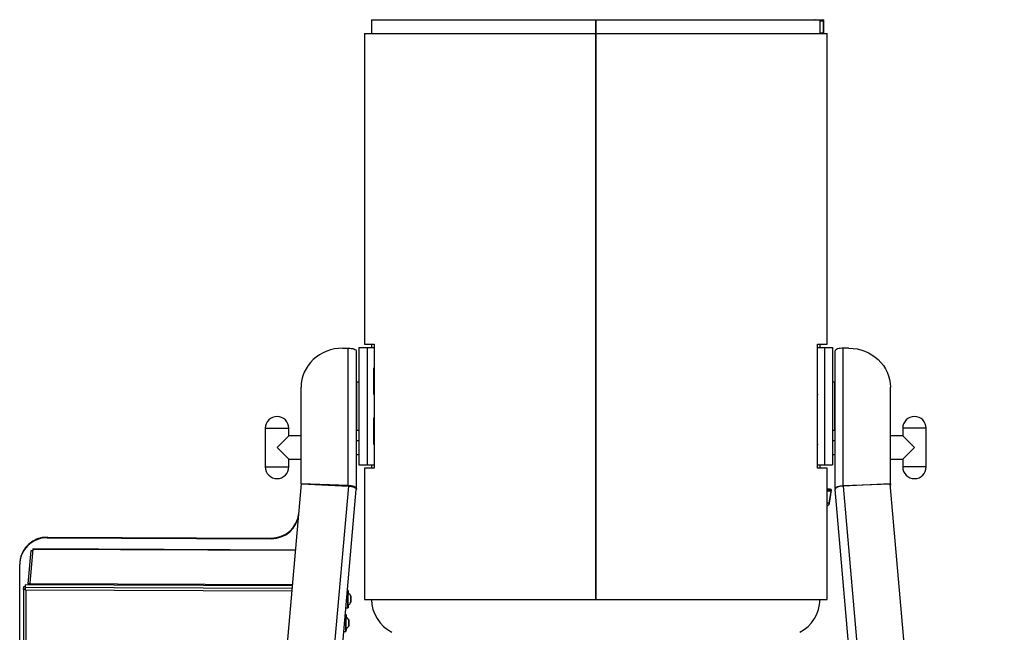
# Model space of a CAD drawing. Header units: inches. Extents: x 14 to 105, y 12 to 131.
# Tile 4 of 7: x 69 to 105, y 54 to 76. Entities that reach past the tile are written whole.
import ezdxf

# ---------------------------------------------------------------- set-up
doc = ezdxf.new("R2010")
doc.units = ezdxf.units.IN
doc.header["$MEASUREMENT"] = 0

msp = doc.modelspace()

# ---------------------------------------------------------------- linework, layer by layer
for p, q in [((81.805, 76.45), (81.805, 75.95)), ((81.805, 76.45), (89.92, 76.45)), ((89.92, 76.45), (89.92, 75.95)), ((89.92, 76.45), (89.92, 56.45)), ((89.92, 76.45), (89.92, 76.45)), ((89.93, 76.45), (89.93, 75.95)), ((89.93, 76.45), (98.055, 76.45)), ((97.795, 76.45), (97.817, 76.453)), ((97.817, 76.453), (97.86, 76.453)), ((97.86, 76.453), (98.178, 76.453)), ((97.86, 76.45), (97.86, 76.453)), ((98.055, 75.95), (98.055, 76.45)), ((98.178, 76.403), (98.055, 76.403)), ((98.18, 75.963), (98.178, 76.403)), ((98.195, 75.95), (98.192, 76.438)), ((81.555, 75.95), (81.555, 64.7)), ((81.555, 75.95), (89.919, 75.95)), ((89.919, 75.95), (89.919, 55.45)), ((89.92, 75.95), (89.919, 75.95)), ((89.92, 75.95), (89.92, 56.45)), ((89.93, 75.95), (89.93, 55.45)), ((89.93, 75.95), (98.305, 75.95)), ((98.18, 75.963), (98.055, 75.963)), ((98.305, 64.7), (98.305, 75.95)), ((80.761, 64.551), (80.964, 64.551)), ((80.964, 59.57), (80.964, 64.551)), ((81.354, 64.575), (81.354, 60.325)), ((81.354, 64.575), (81.65, 64.575)), ((81.555, 64.7), (81.902, 64.7)), ((81.65, 64.575), (81.65, 60.325)), ((81.65, 64.575), (81.902, 64.575)), ((81.805, 64.7), (81.805, 64.575)), ((81.902, 64.7), (81.902, 60.2)), ((97.958, 64.7), (98.305, 64.7)), ((97.958, 60.2), (97.958, 64.7)), ((97.958, 64.575), (98.209, 64.575)), ((98.055, 64.575), (98.055, 64.7)), ((98.209, 64.575), (98.209, 60.325)), ((98.209, 64.575), (98.506, 64.575)), ((98.506, 64.575), (98.506, 60.325)), ((98.895, 59.57), (98.895, 64.551)), ((99.099, 64.551), (98.895, 64.551)), ((81.261, 59.461), (81.261, 64.45)), ((98.599, 59.461), (98.599, 64.45)), ((81.9, 63.825), (81.902, 63.851)), ((81.9, 62.888), (81.9, 63.825)), ((97.959, 63.825), (97.958, 63.851)), ((97.959, 62.888), (97.959, 63.825)), ((79.261, 59.639), (79.261, 63.141)), ((81.354, 63.325), (81.269, 63.325)), ((81.269, 63.325), (81.269, 61.575)), ((98.59, 63.325), (98.506, 63.325)), ((98.59, 61.575), (98.59, 63.325)), ((100.599, 59.639), (100.599, 63.141)), ((81.902, 62.861), (81.9, 62.888)), ((97.959, 62.888), (97.958, 62.861)), ((81.9, 62.013), (81.902, 62.039)), ((81.9, 61.075), (81.9, 62.013)), ((97.959, 62.013), (97.958, 62.039)), ((97.959, 61.075), (97.959, 62.013)), ((77.964, 61.65), (77.964, 60.25)), ((77.964, 61.65), (78.814, 61.65)), ((78.389, 60.95), (78.814, 61.375)), ((78.814, 61.375), (78.814, 61.65)), ((79.261, 61.375), (78.814, 61.375)), ((81.269, 61.575), (81.354, 61.575)), ((98.506, 61.575), (98.59, 61.575)), ((101.046, 61.375), (100.599, 61.375)), ((101.046, 61.65), (101.046, 61.375)), ((101.896, 61.65), (101.046, 61.65)), ((101.046, 61.375), (101.471, 60.95)), ((101.896, 60.25), (101.896, 61.65)), ((81.354, 61.2), (81.261, 61.2)), ((81.902, 61.049), (81.9, 61.075)), ((97.959, 61.075), (97.958, 61.049)), ((98.599, 61.2), (98.506, 61.2)), ((78.814, 60.525), (78.389, 60.95)), ((81.261, 60.7), (81.354, 60.7)), ((98.506, 60.7), (98.599, 60.7)), ((101.471, 60.95), (101.046, 60.525)), ((78.814, 60.525), (79.261, 60.525)), ((78.814, 60.25), (78.814, 60.525)), ((81.354, 60.325), (81.65, 60.325)), ((81.65, 60.325), (81.902, 60.325)), ((81.805, 60.325), (81.805, 60.2)), ((97.958, 60.325), (98.209, 60.325)), ((98.055, 60.2), (98.055, 60.325)), ((98.209, 60.325), (98.506, 60.325)), ((100.599, 60.525), (101.046, 60.525)), ((101.046, 60.525), (101.046, 60.25)), ((77.964, 60.25), (78.814, 60.25)), ((81.555, 60.2), (81.555, 55.45)), ((81.902, 60.2), (81.555, 60.2)), ((98.305, 60.2), (97.958, 60.2)), ((98.305, 55.45), (98.305, 60.2)), ((101.896, 60.25), (101.046, 60.25)), ((75.135, 12.371), (79.269, 59.633)), ((80.973, 59.554), (76.791, 11.755)), ((80.964, 59.57), (79.261, 59.639)), ((79.261, 59.639), (79.261, 59.602)), ((79.267, 59.602), (79.261, 59.602)), ((79.261, 59.602), (79.261, 59.582)), ((79.261, 59.582), (79.265, 59.582)), ((79.269, 59.633), (80.973, 59.554)), ((80.964, 59.554), (80.964, 59.57)), ((100.59, 59.633), (98.887, 59.554)), ((98.887, 59.554), (103.069, 11.755)), ((98.895, 59.57), (100.599, 59.639)), ((98.895, 59.554), (98.895, 59.57)), ((104.725, 12.371), (100.59, 59.633)), ((100.593, 59.602), (100.599, 59.602)), ((100.599, 59.582), (100.594, 59.582)), ((100.599, 59.639), (100.599, 59.602)), ((100.599, 59.602), (100.599, 59.582)), ((78.225, 24.746), (81.26, 59.435)), ((81.247, 59.461), (81.261, 59.461)), ((98.384, 59.448), (98.305, 59.448)), ((98.417, 59.443), (98.305, 59.443)), ((98.305, 59.431), (98.459, 59.431)), ((98.45, 59.371), (98.305, 59.371)), ((98.384, 58.941), (98.45, 59.371)), ((98.397, 58.93), (98.47, 59.408)), ((98.459, 59.431), (98.417, 59.443)), ((98.613, 59.461), (98.599, 59.461)), ((101.634, 24.746), (98.6, 59.435)), ((98.384, 58.941), (98.305, 58.941)), ((98.305, 58.837), (98.377, 58.903)), ((70.072, 57.705), (70.07, 57.681)), ((70.07, 57.681), (78.177, 57.648)), ((70.072, 57.705), (78.179, 57.672)), ((78.177, 57.648), (78.179, 57.672)), ((69.382, 56.011), (69.488, 57.224)), ((69.546, 57.274), (69.438, 56.033)), ((69.488, 57.224), (69.542, 57.224)), ((69.546, 57.274), (79.06, 57.235)), ((79.06, 57.237), (69.551, 57.276)), ((69.07, 50.163), (69.07, 56.709)), ((69.076, 56.815), (69.073, 56.792)), ((89.92, 56.764), (89.93, 56.764)), ((89.93, 56.639), (89.92, 56.639)), ((89.92, 56.45), (89.92, 55.476)), ((89.92, 56.45), (89.93, 56.45)), ((69.438, 56.011), (69.382, 56.011)), ((69.438, 56.032), (69.438, 55.976)), ((69.452, 56.013), (69.452, 55.974)), ((78.949, 55.974), (69.452, 56.013)), ((69.208, 55.83), (69.216, 55.92)), ((69.208, 55.83), (69.208, 40.318)), ((69.216, 55.92), (69.268, 55.919)), ((69.265, 55.823), (69.236, 55.816)), ((69.264, 55.843), (69.265, 55.823)), ((69.273, 55.975), (69.265, 55.886)), ((78.938, 55.846), (69.265, 55.886)), ((69.265, 55.823), (69.265, 55.825)), ((78.946, 55.936), (69.273, 55.975)), ((69.293, 55.784), (69.293, 55.783)), ((69.293, 55.784), (69.293, 55.783)), ((69.293, 55.783), (69.293, 40.328)), ((69.293, 55.783), (69.293, 55.783)), ((78.929, 55.744), (69.293, 55.783)), ((80.962, 55.77), (80.939, 55.77)), ((81.555, 55.45), (89.919, 55.45)), ((89.92, 55.45), (89.919, 55.45)), ((89.92, 55.476), (89.92, 55.45)), ((89.92, 55.476), (89.93, 55.476)), ((89.93, 55.45), (98.305, 55.45)), ((80.885, 55.145), (80.959, 55.145)), ((80.886, 54.908), (80.864, 54.908)), ((80.809, 54.283), (80.884, 54.283))]:
    msp.add_line(p, q)
at = {"flags": 128}
for points in [[(80.761, 64.551), (80.614, 64.544), (80.468, 64.524), (80.325, 64.491), (80.187, 64.444), (80.054, 64.385), (79.928, 64.314), (79.809, 64.231), (79.7, 64.138), (79.601, 64.036), (79.514, 63.925), (79.438, 63.806), (79.375, 63.681), (79.326, 63.551), (79.29, 63.416), (79.268, 63.28), (79.261, 63.141)], [(80.964, 64.551), (81.022, 64.549), (81.078, 64.544), (81.129, 64.534), (81.174, 64.522), (81.211, 64.506), (81.238, 64.489), (81.255, 64.47), (81.261, 64.45)], [(98.895, 64.551), (98.837, 64.549), (98.782, 64.544), (98.73, 64.534), (98.685, 64.522), (98.648, 64.506), (98.621, 64.489), (98.604, 64.47), (98.599, 64.45)], [(99.099, 64.551), (99.246, 64.544), (99.391, 64.524), (99.534, 64.491), (99.673, 64.444), (99.806, 64.385), (99.932, 64.314), (100.05, 64.231), (100.159, 64.138), (100.258, 64.036), (100.346, 63.925), (100.421, 63.806), (100.484, 63.681), (100.534, 63.551), (100.57, 63.416), (100.591, 63.28), (100.599, 63.141)], [(98.417, 59.443), (98.387, 59.448), (98.384, 59.448)], [(69.438, 55.986), (69.438, 55.983), (69.437, 55.974)], [(69.236, 55.816), (69.23, 55.818), (69.224, 55.819), (69.219, 55.821), (69.215, 55.823), (69.212, 55.825), (69.21, 55.826), (69.209, 55.828), (69.208, 55.83)], [(69.438, 55.974), (69.438, 55.975), (69.438, 55.977)], [(80.955, 55.505), (80.956, 55.571), (80.956, 55.631), (80.957, 55.683), (80.959, 55.724), (80.96, 55.753), (80.961, 55.768), (80.962, 55.768), (80.963, 55.754), (80.964, 55.727), (80.965, 55.686), (80.966, 55.668)], [(80.961, 55.67), (80.961, 55.67), (80.96, 55.663), (80.959, 55.642), (80.958, 55.608), (80.957, 55.564), (80.957, 55.513), (80.957, 55.457)], [(80.964, 55.247), (80.963, 55.21), (80.962, 55.175), (80.96, 55.153), (80.959, 55.145), (80.958, 55.152), (80.957, 55.173), (80.956, 55.207), (80.955, 55.253), (80.955, 55.309), (80.955, 55.371), (80.955, 55.438), (80.955, 55.505)], [(80.957, 55.457), (80.956, 55.402), (80.957, 55.351), (80.957, 55.307), (80.958, 55.273), (80.959, 55.252), (80.96, 55.245), (80.96, 55.245)], [(81.064, 55.44), (81.065, 55.48), (81.064, 55.517), (81.064, 55.546), (81.063, 55.563), (81.063, 55.566), (81.062, 55.553), (81.061, 55.528), (81.061, 55.493), (81.06, 55.454), (81.06, 55.414), (81.061, 55.381), (81.061, 55.358), (81.062, 55.348), (81.063, 55.353), (81.063, 55.372), (81.064, 55.402), (81.064, 55.44)], [(80.888, 54.385), (80.888, 54.355), (80.887, 54.318), (80.885, 54.293), (80.884, 54.283), (80.883, 54.287), (80.882, 54.306), (80.881, 54.338), (80.88, 54.382), (80.879, 54.436), (80.879, 54.498), (80.879, 54.564), (80.879, 54.631), (80.88, 54.697), (80.881, 54.758), (80.882, 54.812), (80.883, 54.855), (80.883, 54.855)], [(80.886, 54.808), (80.886, 54.808), (80.885, 54.8), (80.884, 54.779), (80.883, 54.745), (80.882, 54.701), (80.881, 54.65), (80.881, 54.595)], [(80.881, 54.595), (80.881, 54.54), (80.881, 54.489), (80.882, 54.445), (80.882, 54.411), (80.883, 54.39), (80.884, 54.382), (80.884, 54.382)], [(80.883, 54.855), (80.884, 54.886), (80.885, 54.904), (80.887, 54.907), (80.888, 54.895), (80.889, 54.87), (80.89, 54.832), (80.89, 54.805)], [(80.989, 54.578), (80.989, 54.618), (80.989, 54.655), (80.989, 54.684), (80.988, 54.701), (80.987, 54.703), (80.986, 54.691), (80.986, 54.666), (80.985, 54.631), (80.985, 54.592), (80.985, 54.552), (80.985, 54.519), (80.986, 54.495), (80.986, 54.485), (80.987, 54.49), (80.988, 54.509), (80.989, 54.54), (80.989, 54.578)]]:
    msp.add_lwpolyline(points, dxfattribs=at)
for centre, radius, start, end in [((81.269, 63.317), 0.00833, 90, 180), ((98.59, 63.317), 0.00833, 0, 90), ((78.389, 61.65), 0.425, 0, 180), ((101.471, 61.65), 0.425, 0, 180), ((81.269, 61.583), 0.00833, 180, 270), ((98.59, 61.583), 0.00833, 270, 0), ((78.389, 60.25), 0.425, 180, 0), ((101.471, 60.25), 0.425, 180, 0), ((78.192, 58.634), 0.986, 269.1293, 354.382), ((78.194, 58.657), 0.986, 269.1293, 354.382), ((70.053, 56.698), 0.983, 89.0369, 179.37), ((70.056, 56.719), 0.986, 89.1118, 174.3995), ((70.325, 55.937), 0.945, 175.5218, 177.719), ((69.462, 56.035), 0.0246, 184.796, 246.1885), ((70.151, 55.839), 0.886, 176.983, 179.73), ((80.849, 55.458), 0.24, 26.8408, 62.0285), ((80.849, 55.458), 0.24, 297.5052, 332.6929), ((83.18, 55.476), 1.375, 181.0779, 242.5136), ((96.68, 55.476), 1.375, 297.4864, 358.9221), ((80.773, 54.595), 0.24, 26.8408, 62.0285), ((80.773, 54.595), 0.24, 297.5052, 332.6929)]:
    msp.add_arc(centre, radius, start, end)
for centre, major_axis, ratio, start_param, end_param in [((97.895, 76.403), (0.0463, -0.0461), 0.416121, 2.405874, 2.752148), ((98.143, 76.403), (0.046, 0.0463), 0.412302, 5.108353, 6.679149), ((98.145, 75.913), (0.0459, 0.0466), 0.416109, 5.887232, 6.67262), ((98.416, 59.382), (0.051, 0.0437), 0.475091, 5.003501, 6.574297), ((98.342, 58.903), (0.0538, 0.0337), 0.335363, 5.20428, 6.775076)]:
    msp.add_ellipse(centre, major_axis=major_axis, ratio=ratio, start_param=start_param, end_param=end_param)
for points, knots in [([(81.261, 59.461), (81.261, 59.474), (81.253, 59.488), (81.223, 59.514), (81.202, 59.526), (81.147, 59.546), (81.114, 59.554), (81.042, 59.566), (81.003, 59.569), (80.964, 59.57)], [0, 0, 0, 0, 0.25, 0.25, 0.5, 0.5, 0.75, 0.75, 1, 1, 1, 1]), ([(80.973, 59.554), (81.011, 59.551), (81.05, 59.546), (81.12, 59.531), (81.153, 59.521), (81.206, 59.499), (81.227, 59.486), (81.254, 59.461), (81.261, 59.447), (81.26, 59.435)], [0, 0, 0, 0, 0.25, 0.25, 0.5, 0.5, 0.75, 0.75, 1, 1, 1, 1]), ([(98.599, 59.461), (98.599, 59.474), (98.606, 59.488), (98.636, 59.514), (98.658, 59.526), (98.713, 59.546), (98.746, 59.554), (98.817, 59.566), (98.856, 59.569), (98.895, 59.57)], [0, 0, 0, 0, 0.25, 0.25, 0.5, 0.5, 0.75, 0.75, 1, 1, 1, 1]), ([(98.887, 59.554), (98.848, 59.551), (98.81, 59.546), (98.739, 59.531), (98.707, 59.521), (98.654, 59.499), (98.633, 59.486), (98.605, 59.461), (98.599, 59.447), (98.6, 59.435)], [0, 0, 0, 0, 0.25, 0.25, 0.5, 0.5, 0.75, 0.75, 1, 1, 1, 1]), ([(69.551, 57.276), (69.551, 57.276), (69.55, 57.276), (69.55, 57.276), (69.549, 57.275), (69.548, 57.275), (69.547, 57.274), (69.546, 57.274)], [0, 0, 0, 0, 0.041623, 0.231493, 0.421362, 0.611232, 1, 1, 1, 1]), ([(69.452, 56.013), (69.454, 56.01), (69.457, 56.005), (69.461, 55.991), (69.465, 55.978), (69.466, 55.974)], [0, 0, 0, 0, 0.360872, 0.79448, 1, 1, 1, 1]), ([(69.292, 55.783), (69.282, 55.788), (69.272, 55.793), (69.253, 55.804), (69.244, 55.81), (69.236, 55.816)], [0, 0, 0, 0, 0.5, 0.5, 1, 1, 1, 1]), ([(69.293, 55.784), (69.292, 55.785), (69.29, 55.789), (69.288, 55.794), (69.285, 55.799), (69.283, 55.804), (69.281, 55.809), (69.278, 55.816), (69.274, 55.824), (69.269, 55.834), (69.266, 55.84), (69.264, 55.843)], [0, 0, 0, 0, 0.08336, 0.16672, 0.250078, 0.33343, 0.416771, 0.5001, 0.666713, 0.833339, 1, 1, 1, 1]), ([(69.265, 55.823), (69.269, 55.818), (69.275, 55.812), (69.281, 55.806), (69.282, 55.805)], [0, 0, 0, 0, 0.828532, 1, 1, 1, 1]), ([(69.265, 55.823), (69.267, 55.82), (69.272, 55.815), (69.279, 55.808), (69.282, 55.804), (69.284, 55.803)], [0, 0, 0, 0, 0.414503, 0.787134, 1, 1, 1, 1])]:
    msp.add_open_spline(points, degree=3, knots=knots)
for points in [[(81.261, 59.461), (81.261, 59.452), (81.261, 59.443), (81.26, 59.435)], [(98.599, 59.461), (98.599, 59.452), (98.599, 59.443), (98.6, 59.435)], [(69.293, 55.783), (69.293, 55.783), (69.292, 55.783), (69.292, 55.783)], [(69.293, 55.783), (69.293, 55.783), (69.293, 55.783), (69.293, 55.783)]]:
    msp.add_open_spline(points, degree=3)

doc.saveas('drawing.dxf')
